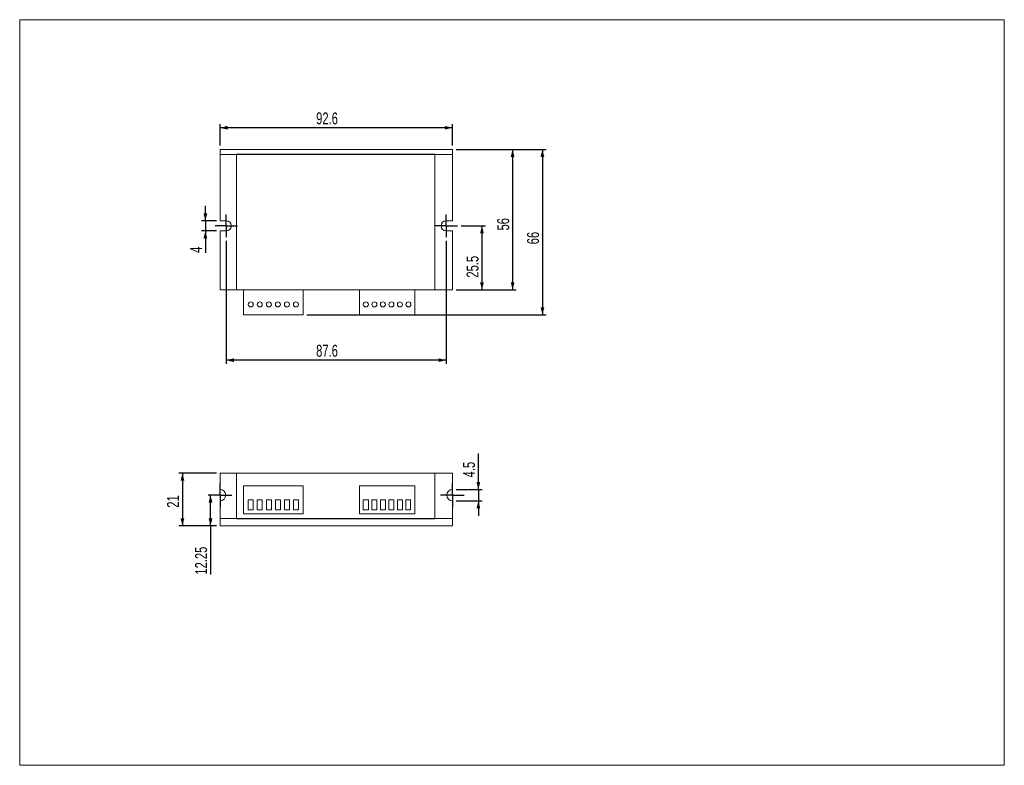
# Model space of a CAD drawing. Header units: millimetres. Extents: x 8 to 270, y 10 to 208.
import ezdxf

# ---------------------------------------------------------------- set-up
doc = ezdxf.new("R2010")
doc.units = ezdxf.units.MM
doc.layers.add('FORMAT', color=7, linetype='Continuous')
doc.styles.add('SLDTEXTSTYLE0', font='TXT', dxfattribs={"width": 0.7})
doc.dimstyles.new('SLDDIMSTYLE0', dxfattribs={"dimtxt": 3.638021, "dimasz": 2, "dimexe": 0, "dimexo": 0.0625, "dimgap": 0.909505, "dimtad": 1, "dimdec": 1, "dimlfac": 1.5, "dimrnd": 1e-09, "dimzin": 12, "dimdsep": 46, "dimtxsty": 'SLDTEXTSTYLE0', "dimsah": 1, "dimcen": 0.09, "dimadec": 0, "dimazin": 3, "dimtfac": 1, "dimtofl": 0, "dimtmove": 0, "dimatfit": 3, "dimfxl": 0, "dimfrac": 2, "dimtolj": 1, "dimtzin": 12, "dimarcsym": 0})
doc.dimstyles.new('SLDDIMSTYLE1', dxfattribs={"dimtxt": 3.638021, "dimasz": 2, "dimexe": 0, "dimexo": 0.0625, "dimgap": 0.909505, "dimtad": 1, "dimdec": 6, "dimlfac": 1.5, "dimrnd": 1e-09, "dimzin": 12, "dimdsep": 46, "dimtxsty": 'SLDTEXTSTYLE0', "dimsah": 1, "dimcen": 0.09, "dimadec": 0, "dimazin": 3, "dimtfac": 1, "dimtofl": 0, "dimtmove": 0, "dimatfit": 3, "dimfxl": 0, "dimfrac": 2, "dimtolj": 1, "dimtzin": 12, "dimarcsym": 0})
doc.dimstyles.new('SLDDIMSTYLE2', dxfattribs={"dimtxt": 3.638021, "dimasz": 2, "dimexe": 0, "dimexo": 0.0625, "dimgap": 0.909505, "dimtad": 1, "dimdec": 6, "dimlfac": 1.5, "dimrnd": 1e-09, "dimzin": 12, "dimdsep": 46, "dimtxsty": 'SLDTEXTSTYLE0', "dimsah": 1, "dimcen": 0.09, "dimadec": 0, "dimazin": 3, "dimtfac": 1, "dimtmove": 0, "dimatfit": 0, "dimfxl": 0, "dimfrac": 2, "dimtolj": 1, "dimtzin": 12, "dimarcsym": 0})
doc.dimstyles.new('SLDDIMSTYLE3', dxfattribs={"dimtxt": 3.638021, "dimasz": 2, "dimexe": 0, "dimexo": 0.0625, "dimgap": 0.909505, "dimtad": 1, "dimdec": 1, "dimlfac": 1.5, "dimrnd": 1e-09, "dimzin": 12, "dimdsep": 46, "dimtxsty": 'SLDTEXTSTYLE0', "dimsah": 1, "dimcen": 0.09, "dimadec": 0, "dimazin": 3, "dimtfac": 1, "dimtmove": 0, "dimatfit": 0, "dimfxl": 0, "dimfrac": 2, "dimtolj": 1, "dimtzin": 12, "dimarcsym": 0})
doc.dimstyles.new('SLDDIMSTYLE4', dxfattribs={"dimtxt": 3.638021, "dimasz": 2, "dimexe": 0, "dimexo": 0.0625, "dimgap": 0.909505, "dimtad": 1, "dimlfac": 1.5, "dimrnd": 1e-09, "dimzin": 12, "dimdsep": 46, "dimtxsty": 'SLDTEXTSTYLE0', "dimsah": 1, "dimcen": 0.09, "dimadec": 0, "dimazin": 3, "dimtfac": 1, "dimtofl": 0, "dimtmove": 0, "dimatfit": 3, "dimfxl": 0, "dimfrac": 2, "dimtolj": 1, "dimtzin": 12, "dimarcsym": 0})

# ---------------------------------------------------------------- blocks, each defined once
blk = doc.blocks.new('_D')
at = {"layer": 'FORMAT'}
for p, q in [((61.62, 174.62), (61.62, 180.35)), ((123.35, 179.36), (61.62, 179.36)), ((123.35, 174.62), (123.35, 180.35))]:
    blk.add_line(p, q, dxfattribs=at)
for points in [[(61.62, 179.36), (63.62, 178.86), (63.62, 179.86)], [(123.35, 179.36), (121.35, 179.86), (121.35, 178.86)]]:
    blk.add_solid(points, dxfattribs=at)
at = {"layer": 'FORMAT', "insert": (87.15, 183.45), "char_height": 3.175, "attachment_point": 1, "style": 'SLDTEXTSTYLE0'}
blk.add_mtext('92.6', dxfattribs=at)
blk = doc.blocks.new('_D_1')
at = {"layer": 'FORMAT'}
for p, q in [((124.34, 173.63), (140.34, 173.63)), ((139.35, 173.63), (139.35, 136.3)), ((124.34, 136.3), (140.34, 136.3))]:
    blk.add_line(p, q, dxfattribs=at)
for points in [[(139.35, 173.63), (138.85, 171.63), (139.85, 171.63)], [(139.35, 136.3), (139.85, 138.3), (138.85, 138.3)]]:
    blk.add_solid(points, dxfattribs=at)
at = {"layer": 'FORMAT', "insert": (135.26, 152.07), "char_height": 3.175, "attachment_point": 1, "rotation": 90, "style": 'SLDTEXTSTYLE0'}
blk.add_mtext('56', dxfattribs=at)
blk = doc.blocks.new('_D_2')
at = {"layer": 'FORMAT'}
for p, q in [((63.28, 149.3), (63.28, 116.61)), ((121.68, 149.3), (121.68, 116.61)), ((121.68, 117.61), (63.28, 117.61))]:
    blk.add_line(p, q, dxfattribs=at)
for points in [[(63.28, 117.61), (65.28, 117.11), (65.28, 118.11)], [(121.68, 117.61), (119.68, 118.11), (119.68, 117.11)]]:
    blk.add_solid(points, dxfattribs=at)
at = {"layer": 'FORMAT', "insert": (87.15, 121.7), "char_height": 3.175, "attachment_point": 1, "style": 'SLDTEXTSTYLE0'}
blk.add_mtext('87.6', dxfattribs=at)
blk = doc.blocks.new('_D_3')
at = {"layer": 'FORMAT'}
for p, q in [((57.72, 154.63), (57.72, 158.63)), ((60.63, 154.63), (56.73, 154.63)), ((57.72, 154.63), (57.72, 151.96)), ((60.63, 151.96), (56.73, 151.96)), ((57.72, 151.96), (57.72, 146.13))]:
    blk.add_line(p, q, dxfattribs=at)
for points in [[(57.72, 154.63), (58.22, 156.63), (57.22, 156.63)], [(57.72, 151.96), (57.22, 149.96), (58.22, 149.96)]]:
    blk.add_solid(points, dxfattribs=at)
at = {"layer": 'FORMAT', "insert": (53.63, 146.13), "char_height": 3.17, "attachment_point": 1, "rotation": 90, "style": 'SLDTEXTSTYLE0'}
blk.add_mtext('4', dxfattribs=at)
blk = doc.blocks.new('_D_4')
at = {"layer": 'FORMAT'}
for p, q in [((125.68, 153.3), (132.19, 153.3)), ((131.2, 153.3), (131.2, 136.3)), ((124.34, 136.3), (132.19, 136.3))]:
    blk.add_line(p, q, dxfattribs=at)
for points in [[(131.2, 153.3), (130.7, 151.3), (131.7, 151.3)], [(131.2, 136.3), (131.7, 138.3), (130.7, 138.3)]]:
    blk.add_solid(points, dxfattribs=at)
at = {"layer": 'FORMAT', "insert": (127.11, 139.54), "char_height": 3.175, "attachment_point": 1, "rotation": 90, "style": 'SLDTEXTSTYLE0'}
blk.add_mtext('25.5', dxfattribs=at)
blk = doc.blocks.new('_D_5')
at = {"layer": 'FORMAT'}
for p, q in [((124.34, 173.63), (148.27, 173.63)), ((147.28, 173.63), (147.28, 129.63)), ((84.68, 129.63), (148.27, 129.63))]:
    blk.add_line(p, q, dxfattribs=at)
for points in [[(147.28, 173.63), (146.78, 171.63), (147.78, 171.63)], [(147.28, 129.63), (147.78, 131.63), (146.78, 131.63)]]:
    blk.add_solid(points, dxfattribs=at)
at = {"layer": 'FORMAT', "insert": (143.19, 148.4), "char_height": 3.175, "attachment_point": 1, "rotation": 90, "style": 'SLDTEXTSTYLE0'}
blk.add_mtext('66', dxfattribs=at)
blk = doc.blocks.new('SW_CENTERMARKSYMBOL_0')
at = {"layer": 'FORMAT', "color": 0}
for p, q in [((0, 1.67), (0, 3)), ((-1.67, 0), (-3, 0)), ((0, 0), (-1.67, 0)), ((0, 0), (0, 1.67)), ((0, 0), (0, -1.67)), ((0, 0), (1.67, 0)), ((1.67, 0), (3, 0)), ((0, -1.67), (0, -3))]:
    blk.add_line(p, q, dxfattribs=at)
blk = doc.blocks.new('SW_CENTERMARKSYMBOL_1')
at = {"layer": 'FORMAT', "color": 0}
for p, q in [((0, 1.67), (0, 3)), ((-1.67, 0), (-3, 0)), ((0, 0), (-1.67, 0)), ((0, 0), (0, 1.67)), ((0, 0), (0, -1.67)), ((0, 0), (1.67, 0)), ((1.67, 0), (3, 0)), ((0, -1.67), (0, -3))]:
    blk.add_line(p, q, dxfattribs=at)
blk = doc.blocks.new('_D_6')
at = {"layer": 'FORMAT'}
for p, q in [((60.63, 87.58), (50.63, 87.58)), ((51.62, 87.58), (51.62, 73.58)), ((60.63, 73.58), (50.63, 73.58))]:
    blk.add_line(p, q, dxfattribs=at)
for points in [[(51.62, 87.58), (51.12, 85.58), (52.12, 85.58)], [(51.62, 73.58), (52.12, 75.58), (51.12, 75.58)]]:
    blk.add_solid(points, dxfattribs=at)
at = {"layer": 'FORMAT', "insert": (47.53, 78.41), "char_height": 3.175, "attachment_point": 1, "rotation": 90, "style": 'SLDTEXTSTYLE0'}
blk.add_mtext('21', dxfattribs=at)
blk = doc.blocks.new('_D_7')
at = {"layer": 'FORMAT'}
for p, q in [((130.25, 83.25), (130.25, 92.81)), ((124.34, 83.25), (131.24, 83.25)), ((130.25, 83.25), (130.25, 80.25)), ((124.34, 80.25), (131.24, 80.25)), ((130.25, 80.25), (130.25, 76.25))]:
    blk.add_line(p, q, dxfattribs=at)
for points in [[(130.25, 83.25), (130.75, 85.25), (129.75, 85.25)], [(130.25, 80.25), (129.75, 78.25), (130.75, 78.25)]]:
    blk.add_solid(points, dxfattribs=at)
at = {"layer": 'FORMAT', "insert": (126.15, 86.46), "char_height": 3.175, "attachment_point": 1, "rotation": 90, "style": 'SLDTEXTSTYLE0'}
blk.add_mtext('4.5', dxfattribs=at)
blk = doc.blocks.new('_D_8')
at = {"layer": 'FORMAT'}
for p, q in [((59.08, 73.58), (59.08, 81.75)), ((60.63, 73.58), (58.09, 73.58)), ((59.08, 73.58), (59.08, 60.62))]:
    blk.add_line(p, q, dxfattribs=at)
for points in [[(59.08, 81.75), (58.58, 79.75), (59.58, 79.75)], [(59.08, 73.58), (59.58, 75.58), (58.58, 75.58)]]:
    blk.add_solid(points, dxfattribs=at)
at = {"layer": 'FORMAT', "insert": (54.99, 60.62), "char_height": 3.175, "attachment_point": 1, "rotation": 90, "style": 'SLDTEXTSTYLE0'}
blk.add_mtext('12.25', dxfattribs=at)
blk = doc.blocks.new('SW_CENTERMARKSYMBOL_2')
at = {"layer": 'FORMAT', "color": 0}
for p, q in [((0, 1.67), (0, 3.17)), ((-1.67, 0), (-3.17, 0)), ((0, 0), (-1.67, 0)), ((0, 0), (0, 1.67)), ((0, 0), (0, -1.67)), ((0, 0), (1.67, 0)), ((1.67, 0), (3.17, 0)), ((0, -1.67), (0, -3.17))]:
    blk.add_line(p, q, dxfattribs=at)
blk = doc.blocks.new('SW_CENTERMARKSYMBOL_3')
at = {"layer": 'FORMAT', "color": 0}
for p, q in [((0, 1.67), (0, 3.17)), ((-1.67, 0), (-3.17, 0)), ((0, 0), (-1.67, 0)), ((0, 0), (0, 1.67)), ((0, 0), (0, -1.67)), ((0, 0), (1.67, 0)), ((1.67, 0), (3.17, 0)), ((0, -1.67), (0, -3.17))]:
    blk.add_line(p, q, dxfattribs=at)

msp = doc.modelspace()

# ---------------------------------------------------------------- linework, layer by layer
at = {"color": 7, "linetype": 'Continuous', "lineweight": 0}
for p, q in [((8.3801458, 208.07865854), (270.0001458, 208.07865854)), ((8.3801458, 208.07865854), (8.3801458, 9.95865854)), ((270.0001458, 9.95865854), (270.0001458, 208.07865854)), ((270.0001458, 9.95865854), (8.3801458, 9.95865854))]:
    msp.add_line(p, q, dxfattribs=at)
at = {"color": 7, "linetype": 'Continuous', "lineweight": 15}
for p, q in [((123.35132796, 173.62856322), (61.6179927, 173.62856322)), ((61.6179927, 173.62856322), (61.6179927, 172.29522966)), ((123.35132796, 172.29522966), (123.35132796, 173.62856322)), ((61.6179927, 172.29522966), (65.95132612, 172.29522966)), ((61.6179927, 172.29522966), (61.6179927, 154.62856196)), ((65.95132612, 172.29522966), (65.95132612, 136.29522873)), ((118.68466177, 172.29522966), (123.35132796, 172.29522966)), ((118.68466177, 136.29522873), (118.68466177, 172.29522966)), ((123.35132796, 154.62856196), (123.35132796, 172.29522966)), ((63.28465933, 154.62856196), (61.6179927, 154.62856196)), ((123.35132796, 154.62856196), (121.68465791, 154.62856196)), ((61.6179927, 151.96189486), (61.6179927, 136.29522873)), ((61.6179927, 151.96189486), (63.28465933, 151.96189486)), ((121.68465791, 151.96189486), (123.35132796, 151.96189486)), ((123.35132796, 136.29522873), (123.35132796, 151.96189486)), ((61.6179927, 136.29522873), (65.95132612, 136.29522873)), ((65.95132612, 136.29522873), (118.68466177, 136.29522873)), ((67.88465927, 129.62856221), (67.88465927, 136.29522873)), ((83.68466037, 129.62856221), (83.68466037, 136.29522873)), ((98.68465849, 129.62856221), (98.68465849, 136.29522873)), ((113.35132756, 129.62856221), (113.35132756, 136.29522873)), ((118.68466177, 136.29522873), (123.35132796, 136.29522873)), ((83.68466037, 129.62856221), (67.88465927, 129.62856221)), ((113.35132756, 129.62856221), (98.68465849, 129.62856221)), ((61.6179927, 87.58074261), (61.6179927, 83.24740918)), ((61.6179927, 87.58074261), (65.95132612, 87.58074261)), ((65.95132612, 87.58074261), (65.95132612, 75.58074281)), ((65.95132612, 87.58074261), (118.68466177, 87.58074261)), ((118.68466177, 87.58074261), (118.68466177, 75.58074281)), ((118.68466177, 87.58074261), (123.35132796, 87.58074261)), ((123.35132796, 87.58074261), (123.35132796, 83.24740918)), ((83.68466037, 84.24740997), (67.88465927, 84.24740997)), ((67.88465927, 84.24740997), (67.88465927, 76.74740936)), ((83.68466037, 76.74740936), (83.68466037, 84.24740997)), ((98.68465849, 84.24740997), (98.68465849, 76.74740936)), ((113.35132756, 84.24740997), (98.68465849, 84.24740997)), ((113.35132756, 76.74740936), (113.35132756, 84.24740997)), ((61.6179927, 80.24740931), (61.6179927, 75.58074281)), ((69.117993, 80.4974092), (69.117993, 77.83074272)), ((70.45132593, 80.4974092), (69.117993, 80.4974092)), ((70.45132593, 77.83074272), (70.45132593, 80.4974092)), ((72.8513262, 80.4974092), (71.51799264, 80.4974092)), ((71.51799264, 80.4974092), (71.51799264, 77.83074272)), ((72.8513262, 77.83074272), (72.8513262, 80.4974092)), ((75.25132585, 80.4974092), (73.91799229, 80.4974092)), ((73.91799229, 80.4974092), (73.91799229, 77.83074272)), ((75.25132585, 77.83074272), (75.25132585, 80.4974092)), ((77.65132549, 80.4974092), (76.31799318, 80.4974092)), ((76.31799318, 80.4974092), (76.31799318, 77.83074272)), ((77.65132549, 77.83074272), (77.65132549, 80.4974092)), ((80.05132638, 80.4974092), (78.71799283, 80.4974092)), ((78.71799283, 80.4974092), (78.71799283, 77.83074272)), ((80.05132638, 77.83074272), (80.05132638, 80.4974092)), ((82.45132603, 80.4974092), (81.11799248, 80.4974092)), ((81.11799248, 80.4974092), (81.11799248, 77.83074272)), ((82.45132603, 77.83074272), (82.45132603, 80.4974092)), ((101.01799158, 80.4974092), (99.68466051, 80.4974092)), ((99.68466051, 80.4974092), (99.68466051, 77.83074272)), ((101.01799158, 77.83074272), (101.01799158, 80.4974092)), ((103.28465937, 80.4974092), (101.95132581, 80.4974092)), ((101.95132581, 80.4974092), (101.95132581, 77.83074272)), ((103.28465937, 77.83074272), (103.28465937, 80.4974092)), ((105.55132466, 80.4974092), (104.2179936, 80.4974092)), ((104.2179936, 80.4974092), (104.2179936, 77.83074272)), ((105.55132466, 77.83074272), (105.55132466, 80.4974092)), ((107.81799493, 80.4974092), (106.4846589, 80.4974092)), ((106.4846589, 80.4974092), (106.4846589, 77.83074272)), ((107.81799493, 77.83074272), (107.81799493, 80.4974092)), ((110.08466023, 80.4974092), (108.7513242, 80.4974092)), ((108.7513242, 80.4974092), (108.7513242, 77.83074272)), ((110.08466023, 77.83074272), (110.08466023, 80.4974092)), ((112.19799258, 80.4974092), (111.01799446, 80.4974092)), ((111.01799446, 80.4974092), (111.01799446, 77.83074272)), ((112.19799258, 77.83074272), (112.19799258, 80.4974092)), ((123.35132796, 80.24740931), (123.35132796, 75.58074281)), ((67.88465927, 76.74740936), (83.68466037, 76.74740936)), ((69.117993, 77.83074272), (70.45132593, 77.83074272)), ((71.51799264, 77.83074272), (72.8513262, 77.83074272)), ((73.91799229, 77.83074272), (75.25132585, 77.83074272)), ((76.31799318, 77.83074272), (77.65132549, 77.83074272)), ((78.71799283, 77.83074272), (80.05132638, 77.83074272)), ((81.11799248, 77.83074272), (82.45132603, 77.83074272)), ((98.68465849, 76.74740936), (113.35132756, 76.74740936)), ((99.68466051, 77.83074272), (101.01799158, 77.83074272)), ((101.95132581, 77.83074272), (103.28465937, 77.83074272)), ((104.2179936, 77.83074272), (105.55132466, 77.83074272)), ((106.4846589, 77.83074272), (107.81799493, 77.83074272)), ((108.7513242, 77.83074272), (110.08466023, 77.83074272)), ((111.01799446, 77.83074272), (112.19799258, 77.83074272)), ((61.6179927, 75.58074281), (65.95132612, 75.58074281)), ((61.6179927, 75.58074281), (61.6179927, 73.5807428)), ((61.6179927, 73.5807428), (123.35132796, 73.5807428)), ((118.68466177, 75.58074281), (123.35132796, 75.58074281)), ((123.35132796, 75.58074281), (123.35132796, 73.5807428))]:
    msp.add_line(p, q, dxfattribs=at)
for centre in [(69.78465937, 132.42856206), (72.18465937, 132.42856206), (74.58465937, 132.42856206), (76.98465937, 132.42856206), (79.38465937, 132.42856206), (81.78465937, 132.42856206), (100.35132603, 132.42856206), (102.6179927, 132.42856206), (104.88465937, 132.42856206), (107.15132603, 132.42856206), (109.4179927, 132.42856206), (111.68465937, 132.42856206)]:
    msp.add_circle(centre, 0.66666667, dxfattribs=at)
for centre, radius, start, end in [((63.28465937, 153.29522873), 1.33333333, 270, 90), ((121.68465937, 153.29522873), 1.33333333, 90, 270), ((61.6179927, 81.74740946), 1.5, 270, 90), ((123.35132603, 81.74740946), 1.5, 90, 270)]:
    msp.add_arc(centre, radius, start, end, dxfattribs=at)
at = {"layer": 'FORMAT'}
for p, q in [((118.68465937, 172.29522873), (65.95132603, 172.29522873)), ((65.95132603, 75.5807428), (118.68465937, 75.5807428))]:
    msp.add_line(p, q, dxfattribs=at)

# ---------------------------------------------------------------- block references
for name, p in [('SW_CENTERMARKSYMBOL_1', (63.28465937, 153.29522873)), ('SW_CENTERMARKSYMBOL_0', (121.68465937, 153.29522873)), ('SW_CENTERMARKSYMBOL_3', (61.6179927, 81.74740946)), ('SW_CENTERMARKSYMBOL_2', (123.35132603, 81.74740946))]:
    msp.add_blockref(name, p, dxfattribs=at)

# ---------------------------------------------------------------- dimensions: what is measured, and where the dimension line sits
for base, p1, p2, picture, middle in [((61.6179927, 179.35567075), (123.35132603, 173.62856206), (61.6179927, 173.62856206), '_D', (91.38689086, 179.35567075)), ((63.28465937, 117.60539981), (121.68465937, 150.29522873), (63.28465937, 150.29522873), '_D_2', (91.38689086, 117.60539981))]:
    dim = msp.add_linear_dim(base=base, p1=p1, p2=p2, dimstyle='SLDDIMSTYLE0', dxfattribs=at)
    dim.commit()
    dim.dimension.update_dxf_attribs({"geometry": picture, "text_midpoint": middle, "dimtype": 160})
for base, p1, p2, dimstyle, picture, middle in [((147.27918175, 129.62856206), (123.35132603, 173.62856206), (83.68465937, 129.62856206), 'SLDDIMSTYLE1', '_D_5', (147.27918175, 150.51692503)), ((139.35135937, 136.29522873), (123.35132603, 173.62856206), (123.35132603, 136.29522873), 'SLDDIMSTYLE1', '_D_1', (139.35135937, 154.19056448)), ((57.72443255, 151.9618954), (61.6179927, 154.62856206), (61.6179927, 151.9618954), 'SLDDIMSTYLE2', '_D_3', (57.72443255, 147.19058255)), ((131.20394765, 136.29522873), (124.68465937, 153.29522873), (123.35132603, 136.29522873), 'SLDDIMSTYLE0', '_D_4', (131.20394765, 143.77562096)), ((130.24690356, 80.24740946), (123.35132603, 83.24740946), (123.35132603, 80.24740946), 'SLDDIMSTYLE3', '_D_7', (130.24690356, 89.63261775)), ((51.61795937, 73.5807428), (61.6179927, 87.5807428), (61.6179927, 73.5807428), 'SLDDIMSTYLE1', '_D_6', (51.61795937, 80.5309662)), ((59.08261255, 81.74740946), (61.6179927, 73.5807428), (58.45132603, 81.74740946), 'SLDDIMSTYLE4', '_D_8', (59.08261255, 65.91211275))]:
    dim = msp.add_linear_dim(base=base, p1=p1, p2=p2, angle=90, dimstyle=dimstyle, dxfattribs=at)
    dim.commit()
    dim.dimension.update_dxf_attribs({"geometry": picture, "text_midpoint": middle, "dimtype": 160})

doc.saveas('drawing.dxf')
